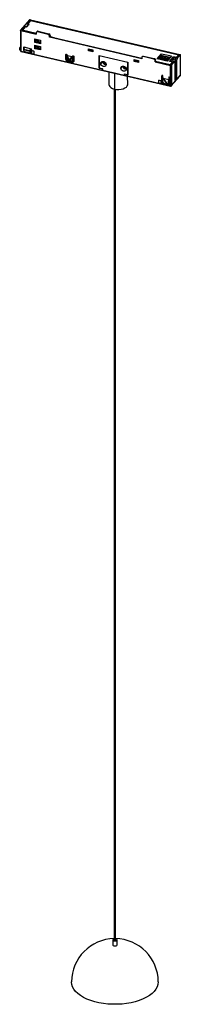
# Paper-space layout '_Trimétrica' of a CAD drawing. Header units: millimetres. Extents: x -60 to 51, y -636 to 44.
import ezdxf

# ---------------------------------------------------------------- set-up
doc = ezdxf.new("R2010")
doc.units = ezdxf.units.MM

psp = doc.layouts.new('_Trimétrica')

# ---------------------------------------------------------------- linework, layer by layer
at = {"color": 7, "linetype": 'Continuous', "lineweight": 25}
for p, q in [((-53.6, 44.22), (-59.76, 37.18)), ((-53.9, 41.24), (-55.63, 39.27)), ((-55.61, 39.6), (-54.38, 41.01)), ((-55.15, 41.19), (-52.89, 43.77)), ((-54.38, 41.01), (-55.15, 41.19)), ((-52.84, 43.71), (-54.81, 41.45)), ((-54.81, 41.45), (-53.9, 41.24)), ((-54.81, 41.11), (-54.81, 41.45)), ((-54.38, 41.01), (-54.38, 40.7)), ((-52.94, 44.35), (50.65, 20.33)), ((-52.89, 43.77), (-31.1, 38.72)), ((-52.89, 43.77), (-52.89, 43.65)), ((-31.05, 38.65), (-52.84, 43.71)), ((-59.8, 37.07), (-59.8, 22.92)), ((-59.51, 36.84), (-59.51, 22.69)), ((-59.51, 36.84), (-48.95, 34.39)), ((-58.64, 37.2), (-56.38, 39.78)), ((-48.94, 34.95), (-58.64, 37.2)), ((-56.54, 39.48), (-58.51, 37.23)), ((-58.51, 37.23), (-48.94, 35.01)), ((-58.51, 37.23), (-58.51, 37.17)), ((-55.63, 39.27), (-56.54, 39.48)), ((-56.38, 39.78), (-55.61, 39.6)), ((-56.38, 39.44), (-56.38, 39.78)), ((-55.61, 39.6), (-55.61, 39.29)), ((-54.38, 40.7), (-54.37, 40.7)), ((-48.93, 35.26), (-48.95, 34.39)), ((-48.37, 36.16), (-48.78, 35.69)), ((-47.61, 36.36), (-48.02, 35.89)), ((-40.57, 34.16), (-48.02, 35.89)), ((-47.61, 36.36), (-40.16, 34.63)), ((-40.16, 34.63), (-40.57, 34.16)), ((-30.98, 38.86), (-31.1, 38.72)), ((-31.1, 38.66), (-31.1, 38.72)), ((-31.05, 38.65), (-30.91, 38.81)), ((-30.98, 38.86), (49.9, 20.11)), ((-30.98, 38.86), (-30.98, 38.74)), ((49.79, 20.1), (-30.91, 38.81)), ((-49.85, 28.67), (-49.85, 31.14)), ((-49.85, 31.14), (-46, 30.24)), ((-49.43, 29.15), (-49.85, 28.67)), ((-46, 27.78), (-49.85, 28.67)), ((-49.43, 31.04), (-49.43, 29.15)), ((-49.43, 30.69), (-49.22, 30.93)), ((-46, 28.39), (-49.43, 29.18)), ((-49.43, 29.15), (-46, 28.36)), ((-48.42, 30.8), (-48.42, 29.97)), ((-48.42, 29.97), (-48.31, 29.53)), ((-48.31, 30.78), (-48.31, 29.53)), ((-47.25, 30.53), (-47.25, 29.14)), ((-47.25, 29.14), (-46, 29.15)), ((-46, 30.24), (-46, 27.78)), ((-39.25, 33.56), (-39.66, 33.09)), ((-39.66, 32.23), (-39.66, 33.09)), ((-39.25, 32.7), (-39.66, 32.23)), ((24.25, 17.41), (-39.66, 32.23)), ((-39.25, 33.56), (-39.25, 32.7)), ((-39.25, 32.76), (-36.72, 32.17)), ((-39.25, 32.7), (-36.85, 32.15)), ((-36.85, 32.15), (-36.97, 32.01)), ((-36.97, 32.01), (24.25, 17.81)), ((-36.86, 32.01), (-36.72, 32.17)), ((-36.86, 32.01), (24.25, 17.84)), ((-36.86, 32.01), (-36.86, 31.98)), ((-36.85, 32.15), (-36.85, 32.02)), ((-60.39, 24.51), (-60.39, 23.65)), ((-60.31, 24.72), (-59.8, 25.29)), ((-59.8, 23.18), (-59.8, 24.04)), ((-59.8, 23.18), (-59.8, 23.18)), ((-59.51, 22.69), (-51.92, 20.93)), ((-59.42, 22.44), (-2.81, 9.31)), ((-57.6, 23.02), (-57.6, 25.52)), ((-57.6, 25.52), (-52.48, 24.33)), ((-57.6, 23.02), (-57.54, 23.09)), ((-57.6, 23.02), (-57.54, 23.01)), ((-57.54, 23.72), (-53.35, 22.74)), ((-57.54, 23.72), (-57.54, 22.3)), ((-53.39, 21.34), (-57.54, 22.3)), ((-57.46, 24.11), (-56.92, 25.36)), ((-57.46, 24.11), (-53.25, 23.13)), ((-57.18, 25.42), (-57.18, 24.77)), ((-57.04, 25.39), (-57.05, 25.07)), ((-53.35, 22.74), (-53.39, 21.34)), ((-52.86, 21.91), (-53.39, 21.34)), ((-53.25, 23.13), (-52.69, 24.38)), ((-52.86, 21.92), (-52.48, 21.83)), ((-52.48, 24.33), (-52.48, 21.83)), ((-51.92, 22.88), (-51.88, 23.01)), ((-50.55, 22.56), (-51.92, 22.88)), ((-51.92, 20.91), (-51.92, 22.88)), ((-51.92, 20.91), (-50.55, 20.59)), ((-51.92, 20.91), (-51.88, 20.87)), ((-51.84, 23.06), (-51.88, 23.01)), ((-51.88, 23.01), (-50.51, 22.69)), ((-50.51, 20.55), (-51.88, 20.87)), ((-51.84, 23.06), (-50.47, 22.74)), ((-50.55, 22.56), (-50.51, 22.69)), ((-50.55, 22.56), (-50.55, 20.59)), ((-50.51, 20.55), (-50.55, 20.59)), ((-50.47, 22.74), (-50.51, 22.69)), ((-50.51, 20.55), (-50.47, 20.6)), ((-50.47, 22.74), (-50.47, 20.6)), ((-50.47, 20.6), (-2.92, 9.57)), ((-49.85, 24.34), (-49.85, 26.76)), ((-49.85, 26.76), (-46, 25.87)), ((-49.43, 24.82), (-49.85, 24.34)), ((-46, 23.45), (-49.85, 24.34)), ((-49.43, 26.67), (-49.43, 24.82)), ((-49.43, 24.82), (-46, 24.03)), ((-48.42, 26.43), (-48.42, 25.64)), ((-48.42, 25.64), (-48.31, 25.21)), ((-48.33, 25.27), (-48.33, 24.57)), ((-48.31, 26.41), (-48.31, 25.21)), ((-47.77, 24.44), (-47.63, 24.89)), ((-47.25, 26.16), (-47.25, 24.83)), ((-47.25, 24.83), (-46, 24.87)), ((-46, 25.87), (-46, 23.45)), ((-28.41, 20.2), (-28.18, 20.46)), ((-28, 20.44), (-28, 17.24)), ((-12.6, 24.17), (-9.66, 23.49)), ((-12.6, 22.78), (-12.6, 24.17)), ((-12.31, 23.11), (-12.6, 22.78)), ((-9.66, 22.1), (-12.6, 22.78)), ((-12.39, 24.12), (-12.46, 24.04)), ((-12.46, 24.04), (-9.72, 23.41)), ((-12.46, 23.4), (-12.46, 24.04)), ((-12.46, 23.4), (-9.72, 22.76)), ((-12.46, 23.4), (-12.15, 23.11)), ((-12.31, 23.26), (-12.31, 23.11)), ((-9.66, 22.53), (-12.31, 23.14)), ((-12.31, 23.11), (-9.66, 22.5)), ((-9.66, 23.47), (-9.72, 23.41)), ((-9.72, 22.76), (-9.72, 23.41)), ((-9.66, 22.71), (-9.72, 22.76)), ((-9.66, 23.49), (-9.66, 22.1)), ((34.82, 17.33), (37.94, 20.9)), ((37.61, 19.84), (37.94, 20.9)), ((37.94, 20.9), (44.91, 19.29)), ((-28.41, 16.77), (-28.41, 20.2)), ((-28, 17.24), (-28.41, 16.77)), ((-27.78, 17.26), (-28, 17.31)), ((-27.82, 16.68), (-27.69, 16.84)), ((-27.77, 20.26), (-27.78, 17.26)), ((-27.69, 20.03), (-27.69, 16.68)), ((-26.66, 16.75), (-27.69, 19.29)), ((-27.66, 16.49), (-26.66, 16.58)), ((-27.24, 16), (-27.5, 15.7)), ((-23.86, 14.85), (-27.5, 15.7)), ((-27.32, 19.6), (-24.04, 18.84)), ((-26.26, 16.98), (-27.32, 19.6)), ((-27.29, 16.08), (-26.96, 15.98)), ((-26.96, 15.98), (-26.21, 16.04)), ((-26.96, 15.98), (-24.56, 15.42)), ((-26.66, 16.58), (-26.66, 16.75)), ((-24.04, 18.84), (-26.05, 16.93)), ((-26, 15.99), (-24.56, 15.42)), ((-23.67, 18.36), (-25.62, 16.51)), ((-25.62, 16.51), (-25.62, 16.34)), ((-25.62, 16.34), (-23.72, 15.58)), ((-24.56, 15.42), (-24.19, 15.36)), ((-23.86, 14.85), (-22.94, 15.9)), ((-23.84, 15.43), (-23.34, 16)), ((-23.67, 19.1), (-23.44, 19.36)), ((-23.67, 15.75), (-23.67, 19.1)), ((-23.26, 16.22), (-23.67, 15.75)), ((-23.26, 19.34), (-23.26, 16.22)), ((-23.26, 17.32), (-22.94, 17.24)), ((-22.94, 17.16), (-23.26, 17.23)), ((-23.26, 16.81), (-22.94, 16.73)), ((-22.94, 18.93), (-22.94, 15.5)), ((-5.41, 19.58), (14.65, 14.92)), ((-5.41, 10.89), (-5.41, 19.58)), ((-5.32, 19.47), (-5.26, 19.54)), ((-5.32, 19.47), (-5.32, 10.98)), ((14.56, 14.86), (-5.32, 19.47)), ((-3.02, 15.6), (-4.26, 14.21)), ((-2.89, 15.51), (-2.89, 15.61)), ((-1.82, 15.24), (-2.22, 15.37)), ((-2.22, 15.37), (-2.18, 14.69)), ((-2.18, 14.69), (-1.65, 15.26)), ((-2.18, 14.69), (-1.78, 14.55)), ((-1.82, 15.24), (-1.73, 15.31)), ((-1.78, 14.55), (-1.33, 15.03)), ((-1.78, 14.55), (-1.7, 14.17)), ((-1.7, 14.17), (-1.11, 14.82)), ((-1.05, 14.41), (-0.93, 14.61)), ((-0.99, 14.04), (-1.05, 14.41)), ((-1.05, 14.41), (-0.82, 14.4)), ((14.56, 14.86), (14.62, 14.93)), ((14.56, 6.37), (14.56, 14.86)), ((14.65, 14.92), (14.65, 6.24)), ((18.9, 16.86), (21.84, 16.18)), ((18.9, 15.47), (18.9, 16.86)), ((18.9, 15.47), (19.2, 15.81)), ((21.84, 14.79), (18.9, 15.47)), ((19.07, 16.82), (19, 16.75)), ((19, 16.75), (21.74, 16.11)), ((19, 16.1), (19, 16.75)), ((19, 16.1), (21.74, 15.47)), ((19, 16.1), (19.31, 15.81)), ((19.2, 15.92), (19.2, 15.81)), ((21.84, 15.23), (19.2, 15.84)), ((19.2, 15.81), (21.84, 15.2)), ((21.81, 16.19), (21.74, 16.11)), ((21.74, 15.47), (21.74, 16.11)), ((21.84, 15.37), (21.74, 15.47)), ((21.84, 16.18), (21.84, 14.79)), ((24.25, 18.27), (24.25, 17.41)), ((24.7, 19.04), (24.41, 18.72)), ((25.16, 18.91), (25.45, 19.24)), ((32.61, 17.19), (25.16, 18.91)), ((25.45, 19.24), (32.9, 17.52)), ((32.61, 17.19), (32.9, 17.52)), ((33.81, 16.45), (33.53, 16.12)), ((33.53, 15.26), (33.53, 16.12)), ((33.81, 15.59), (33.53, 15.26)), ((33.53, 15.26), (44.08, 12.81)), ((33.81, 15.59), (33.81, 16.45)), ((33.81, 15.62), (43.84, 13.3)), ((43.91, 13.25), (33.81, 15.59)), ((41.79, 15.72), (34.82, 17.33)), ((35.32, 17.22), (37.61, 19.84)), ((36.15, 17.02), (36.26, 17.15)), ((36.26, 17.46), (36.76, 18.02)), ((36.26, 17.46), (36.26, 17)), ((37.18, 17.25), (36.26, 17.46)), ((36.76, 18.02), (37.67, 17.81)), ((36.98, 17.97), (37.61, 18.69)), ((37.67, 17.81), (37.18, 17.25)), ((37.18, 16.79), (37.18, 17.25)), ((38.7, 18.44), (37.24, 16.77)), ((37.27, 19.45), (43.74, 17.95)), ((43.95, 18.19), (37.49, 19.69)), ((37.6, 17.83), (37.61, 17.84)), ((37.61, 19.84), (44.08, 18.34)), ((37.61, 18.69), (38.7, 18.44)), ((37.61, 18.69), (37.61, 17.84)), ((37.61, 17.84), (38.08, 17.73)), ((37.67, 17.26), (37.67, 17.81)), ((38.34, 16.52), (38.45, 16.65)), ((38.45, 16.95), (38.94, 17.51)), ((39.36, 16.74), (38.45, 16.95)), ((38.45, 16.95), (38.45, 16.49)), ((38.94, 17.51), (39.86, 17.3)), ((39.17, 17.46), (39.8, 18.19)), ((39.86, 17.3), (39.36, 16.74)), ((39.36, 16.28), (39.36, 16.74)), ((40.89, 17.93), (39.43, 16.26)), ((39.79, 17.32), (39.8, 17.33)), ((39.8, 18.19), (40.89, 17.93)), ((39.8, 18.19), (39.8, 17.33)), ((39.8, 17.33), (40.27, 17.22)), ((39.86, 16.75), (39.86, 17.3)), ((40.53, 16.01), (40.64, 16.14)), ((40.64, 16.44), (41.13, 17.01)), ((41.55, 16.23), (40.64, 16.44)), ((40.64, 15.98), (40.64, 16.44)), ((41.13, 17.01), (42.05, 16.8)), ((41.35, 16.96), (41.99, 17.68)), ((42.05, 16.8), (41.55, 16.23)), ((41.55, 16.23), (41.55, 15.77)), ((43.08, 17.43), (41.62, 15.76)), ((44.91, 19.29), (41.79, 15.72)), ((41.98, 16.81), (41.99, 16.82)), ((41.99, 17.68), (43.08, 17.43)), ((41.99, 17.68), (41.99, 16.82)), ((41.99, 16.82), (42.46, 16.71)), ((42.05, 16.24), (42.05, 16.8)), ((43.41, 15.56), (46.2, 18.76)), ((45.41, 15.1), (43.41, 15.56)), ((46.32, 18.6), (43.72, 15.63)), ((43.72, 15.63), (45.61, 15.19)), ((43.72, 15.63), (43.72, 15.49)), ((43.84, 13.3), (45.41, 15.1)), ((45.61, 15.19), (43.91, 13.25)), ((44.74, 12.94), (46.87, 15.39)), ((44.87, 15.85), (46.75, 18.01)), ((44.87, 15.85), (46.87, 15.39)), ((45.41, 15.1), (45.41, 14.97)), ((46.2, 18.76), (48.21, 18.29)), ((46.2, 18.76), (46.2, 18.46)), ((48.2, 18.16), (46.32, 18.6)), ((48.76, 17.55), (46.75, 18.01)), ((46.75, 15.41), (46.75, 18.01)), ((47.28, 15), (46.87, 15.39)), ((47.28, 2.48), (47.28, 15)), ((47.56, 16.83), (47.85, 17.76)), ((47.71, 16.37), (47.56, 16.83)), ((47.56, 16.83), (47.56, 4.06)), ((47.71, 16.37), (48.35, 16.22)), ((47.71, 16.37), (47.71, 3.85)), ((48.2, 18.16), (49.9, 20.11)), ((48.21, 18.29), (49.79, 20.1)), ((48.21, 18.29), (48.21, 18.17)), ((48.76, 17.55), (48.35, 16.22)), ((48.35, 16.22), (48.35, 3.7)), ((48.76, 17.55), (50.9, 19.99)), ((49.79, 20.1), (49.79, 19.98)), ((50.9, 19.99), (50.9, 5.84)), ((50.94, 5.95), (50.94, 20.09)), ((-5.41, 10.89), (-5.32, 11)), ((-2.92, 10.32), (-5.41, 10.89)), ((-5.32, 10.98), (-2.86, 10.41)), ((-2.92, 10.32), (-2.86, 10.39)), ((-2.92, 10.32), (-2.92, 9.57)), ((-2.86, 9.56), (-2.86, 10.41)), ((-2.86, 9.56), (12.09, 6.09)), ((-2.78, 9.31), (12.2, 5.83)), ((-0.46, 13.48), (-1.08, 13.49)), ((1.42, 8.33), (1.46, -0.45)), ((5.24, 7.4), (4.33, 7.66)), ((6.22, 7.22), (5.24, 7.4)), ((5.24, 7.4), (5.29, -3.52)), ((10.93, 12.36), (9.69, 10.97)), ((11.68, 11.92), (11.98, 12.19)), ((11.68, 11.92), (12.02, 11.57)), ((11.87, 11.29), (12.51, 11.88)), ((12.02, 11.57), (11.87, 11.29)), ((11.87, 11.29), (12.5, 10.83)), ((12.02, 11.57), (12.43, 11.94)), ((12.09, 6.95), (14.56, 6.37)), ((12.09, 6.95), (12.09, 6.09)), ((12.24, 6.91), (12.16, 6.82)), ((12.16, 6.07), (12.16, 6.82)), ((14.65, 6.24), (12.16, 6.82)), ((12.93, 11.49), (12.5, 10.83)), ((12.5, 10.83), (12.67, 11.09)), ((12.93, 11.49), (12.67, 11.09)), ((13.11, 10.86), (12.67, 11.09)), ((13.11, 10.86), (13.24, 11.05)), ((43.84, 13.3), (43.84, 13.26)), ((44.08, -1.33), (44.08, 12.81)), ((44.74, 12.94), (44.74, -1.2)), ((12.16, 6.07), (36.07, 0.53)), ((12.23, 5.83), (44.18, -1.58)), ((14.46, -0.39), (14.43, 5.31)), ((14.56, 6.37), (14.65, 6.48)), ((36.07, 2.47), (36.11, 2.6)), ((37.44, 2.15), (36.07, 2.47)), ((36.07, 0.5), (36.07, 2.47)), ((36.07, 0.5), (37.44, 0.18)), ((36.07, 0.5), (36.11, 0.46)), ((36.15, 2.65), (36.11, 2.6)), ((36.11, 2.6), (37.48, 2.29)), ((37.48, 0.14), (36.11, 0.46)), ((36.15, 2.65), (37.52, 2.33)), ((37.44, 2.15), (37.48, 2.29)), ((37.44, 2.15), (37.44, 0.18)), ((37.48, 0.14), (37.44, 0.18)), ((37.52, 2.33), (37.48, 2.29)), ((37.52, 0.19), (37.48, 0.14)), ((37.52, 2.33), (37.52, 0.19)), ((37.52, 0.19), (44.08, -1.33)), ((38.38, 5.88), (38.15, 5.62)), ((38.15, 1.33), (38.15, 5.62)), ((38.15, 1.33), (38.56, 1.8)), ((38.56, 1.8), (38.56, 5.86)), ((38.56, 1.91), (38.84, 2.24)), ((38.88, 1.43), (38.74, 1.28)), ((38.88, 1.33), (38.88, 5.45)), ((38.88, 3.94), (41.75, -0.3)), ((39.04, 4.04), (42.89, 3.15)), ((39.04, 4.04), (41.9, -0.18)), ((39.4, 0.65), (39.06, 0.26)), ((41.27, -0.25), (39.06, 0.26)), ((39.26, 0.72), (41.75, -0.48)), ((42.28, -0.43), (43.22, 0.65)), ((42.39, -0.17), (42.89, 3.15)), ((42.39, -0.17), (43.3, 0.87)), ((42.71, -0.58), (43.62, 0.46)), ((43.12, 4.78), (42.89, 4.52)), ((42.89, 4.52), (42.89, 3.15)), ((43.3, 4.76), (43.3, 0.87)), ((43.62, 1.41), (43.3, 1.48)), ((43.62, 4.35), (43.62, 0.06)), ((44.66, -1.42), (50.82, 5.62)), ((44.74, -1.2), (50.9, 5.84)), ((47.56, 4.45), (47.28, 4.52)), ((48.35, 3.7), (47.28, 2.48)), ((47.56, 4.06), (47.71, 3.85)), ((48.35, 3.7), (47.71, 3.85)), ((5.13, -3.48), (5.13, -591.49)), ((6.08, -591.49), (6.08, -3.67)), ((41.75, -0.3), (41.84, -0.22)), ((41.75, -0.48), (41.75, -0.3)), ((41.75, -0.3), (41.84, -0.34)), ((41.89, -0.53), (41.75, -0.48)), ((41.9, -0.18), (41.89, -0.35)), ((41.89, -0.35), (41.89, -0.53)), ((41.9, -0.53), (41.89, -0.53)), ((41.9, -0.18), (42.36, -0.29)), ((42.71, -0.58), (42.23, -0.47)), ((42.39, -0.17), (42.36, -0.29)), ((4.11, -591.49), (4.11, -594.95)), ((7.11, -594.95), (7.11, -591.49))]:
    psp.add_line(p, q, dxfattribs=at)
at = {"color": 7, "linetype": 'Continuous', "lineweight": 25, "flags": 128}
for points in [[(-28.41, 20.2), (-28.39, 20.32), (-28.31, 20.41), (-28.19, 20.46), (-28.05, 20.45), (-27.91, 20.4), (-27.79, 20.29), (-27.71, 20.16), (-27.69, 20.03)], [(-23.67, 19.1), (-23.65, 19.22), (-23.57, 19.31), (-23.45, 19.36), (-23.31, 19.36), (-23.17, 19.3), (-23.05, 19.19), (-22.97, 19.07), (-22.94, 18.93)], [(-4.26, 14.21), (-4.12, 14.86), (-3.7, 15.34), (-3.09, 15.59), (-2.36, 15.56), (-1.63, 15.25), (-1.01, 14.72), (-0.6, 14.04), (-0.46, 13.33)], [(-0.46, 13.33), (-0.6, 12.68), (-1.01, 12.19), (-1.63, 11.95), (-2.36, 11.98), (-3.09, 12.29), (-3.7, 12.82), (-4.12, 13.49), (-4.26, 14.21)], [(50.65, 20.33), (50.73, 20.3), (50.8, 20.27), (50.86, 20.23), (50.91, 20.18), (50.93, 20.14), (50.94, 20.09), (50.93, 20.04), (50.9, 19.99)], [(-0.98, 13.51), (-0.99, 13.49), (-1.01, 13.48), (-1.02, 13.47), (-1.03, 13.47), (-1.05, 13.47), (-1.06, 13.47), (-1.07, 13.48), (-1.08, 13.49)], [(9.69, 10.97), (9.84, 11.62), (10.25, 12.11), (10.86, 12.35), (11.59, 12.32), (12.32, 12.02), (12.94, 11.48), (13.35, 10.81), (13.49, 10.09)], [(13.49, 10.09), (13.35, 9.44), (12.94, 8.96), (12.32, 8.71), (11.59, 8.75), (10.86, 9.05), (10.25, 9.58), (9.84, 10.26), (9.69, 10.97)], [(11.73, 12.28), (11.74, 12.26), (11.83, 12.16)], [(50.85, 5.66), (50.85, 5.67), (50.86, 5.67)], [(1.46, -0.45), (1.56, -1.05), (2.03, -1.83), (2.84, -2.53), (3.95, -3.1), (5.29, -3.52)], [(5.29, -3.52), (6.78, -3.76), (8.35, -3.8), (9.89, -3.65), (11.32, -3.31), (12.55, -2.8), (13.52, -2.16), (14.16, -1.41), (14.44, -0.6), (14.46, -0.39)], [(41.89, -0.35), (42.1, -0.4), (42.27, -0.44)], [(5.13, -590.76), (4.65, -590.9), (4.28, -591.13), (4.11, -591.42), (4.17, -591.72), (4.45, -591.98), (4.91, -592.17)], [(4.91, -592.17), (5.47, -592.26), (6.05, -592.23), (6.56, -592.09), (6.93, -591.85), (7.1, -591.56), (7.04, -591.26), (6.76, -591), (6.31, -590.81), (6.08, -590.76)], [(5.39, -591.71), (5.56, -591.73), (5.75, -591.73), (5.91, -591.68), (6.03, -591.61), (6.08, -591.51), (6.08, -591.49)], [(4.11, -594.95), (4.17, -595.18), (4.45, -595.45), (4.91, -595.64), (5.47, -595.72), (6.05, -595.69), (6.56, -595.55), (6.93, -595.31), (7.1, -595.02), (7.11, -594.95)], [(35.61, -620.64), (35.44, -622.28), (34.92, -623.93), (34.05, -625.54), (32.86, -627.1), (31.34, -628.58), (29.52, -629.96), (27.43, -631.24), (25.07, -632.39), (22.49, -633.41), (19.71, -634.27), (16.76, -634.98), (13.69, -635.52), (10.52, -635.88), (7.29, -636.06), (4.04, -636.07), (0.81, -635.89), (-2.36, -635.53), (-5.44, -635), (-8.39, -634.3), (-11.18, -633.44), (-13.77, -632.43), (-16.13, -631.28), (-18.24, -630.01), (-20.07, -628.63), (-21.6, -627.15), (-22.8, -625.6), (-23.68, -623.99), (-24.21, -622.34), (-24.39, -620.67), (-24.39, -620.64)]]:
    psp.add_lwpolyline(points, dxfattribs=at)
at = {"color": 7, "linetype": 'Continuous', "lineweight": 25}
for centre, radius, start, end in [((-53.14, 43.64), 0.737, 73.84058, 128.25307), ((-48.25, 35.24), 0.688, 71.04697, 178.31029), ((-47.83, 35.64), 0.744, 73.23302, 136.37731), ((-40.84, 33.01), 1.18, 3.77804, 77.16852), ((-40.43, 33.48), 1.18, 3.77804, 77.16852), ((-59.3, 22.93), 0.5, 180.00316, 254.79549), ((-59.56, 22.69), 0.148, 148.68543, 210.22799), ((-27.24, 16.85), 1.18, 183.77804, 257.16852), ((-26.99, 17.26), 1.01, 181.2871, 214.99543), ((-25.44, 15.1), 2.05, 113.57746, 126.50141), ((-25.89, 16.77), 0.79, 193.71779, 246.44474), ((-23.75, 18.83), 2.98, 219.52006, 231.085), ((-26.23, 16.62), 0.663, 289.98611, 335.23732), ((-23.63, 15.5), 0.688, 251.02765, 359.58053), ((-23.59, 16.22), 0.331, 319.42305, 1.36485), ((-0.72, 15.64), 2.18, 183.28692, 260.53724), ((0.08, 14.39), 1.47, 191.69778, 217.77228), ((24.94, 18.26), 0.688, 71.02765, 179.58053), ((32.35, 16.04), 1.18, 3.77804, 77.16852), ((13.2, 12.37), 2.14, 179.91629, 277.76121), ((38.42, 5.62), 0.275, 71.02765, 179.58053), ((39.32, 1.41), 1.18, 183.77804, 257.16852), ((38.41, 5.42), 0.47, 3.77804, 77.16852), ((43.17, 4.52), 0.275, 71.02765, 179.58053), ((43.15, 4.32), 0.47, 3.77803, 77.16852), ((50.44, 5.95), 0.5, 326.16149, 360), ((50.78, 5.95), 0.156, 315.81894, 358.9126), ((42.75, -0.33), 0.911, 173.10732, 176.76975), ((42.62, -0.33), 0.786, 176.75808, 180.72662), ((44.28, -1.09), 0.5, 254.79549, 327.26676), ((44.26, -1.31), 0.279, 266.81255, 306.5743), ((44.13, -1.15), 0.494, 307.40642, 342.56504), ((5.61, -620.64), 30, 90.90604, 180), ((5.4, -591.43), 0.279, 192.96618, 266.03086), ((5.61, -620.64), 30, 0, 89.09396)]:
    psp.add_arc(centre, radius, start, end, dxfattribs=at)
for points in [[(-59.51, 36.84), (-59.56, 36.85), (-59.68, 36.89), (-59.78, 36.98), (-59.82, 37.08), (-59.78, 37.14), (-59.76, 37.18)], [(-48.31, 29.53), (-48.3, 29.5), (-48.28, 29.44), (-48.2, 29.39), (-48.16, 29.36)], [(-48.16, 29.36), (-48.1, 29.32), (-47.97, 29.24), (-47.78, 29.2), (-47.69, 29.18)], [(-47.69, 29.18), (-47.61, 29.17), (-47.47, 29.14), (-47.32, 29.14), (-47.25, 29.14)], [(-59.8, 24.04), (-59.92, 24.07), (-60.14, 24.14), (-60.35, 24.32), (-60.43, 24.52), (-60.35, 24.65), (-60.31, 24.72)], [(-59.69, 22.76), (-59.66, 22.75), (-59.61, 22.72), (-59.54, 22.7), (-59.51, 22.69)], [(-48.27, 25.13), (-48.23, 25.09), (-48.16, 25), (-47.96, 24.91), (-47.72, 24.84), (-47.53, 24.84), (-47.44, 24.83)], [(32.9, 17.52), (33.02, 17.47), (33.26, 17.39), (33.56, 17.13), (33.77, 16.79), (33.8, 16.56), (33.81, 16.45)], [(44.74, 12.94), (44.7, 12.91), (44.64, 12.86), (44.46, 12.8), (44.26, 12.78), (44.14, 12.8), (44.08, 12.81)], [(43.62, 0.06), (43.61, -0.05), (43.58, -0.26), (43.37, -0.5), (43.07, -0.63), (42.83, -0.6), (42.71, -0.58)], [(42.27, -0.44), (42.25, -0.46), (42.2, -0.5), (42.11, -0.54), (42.01, -0.55), (41.94, -0.54), (41.9, -0.53)], [(44.08, -1.33), (44.12, -1.34), (44.21, -1.35), (44.35, -1.35), (44.48, -1.33), (44.56, -1.31), (44.6, -1.29)], [(44.19, -1.58), (44.17, -1.58), (44.14, -1.58), (44.1, -1.52), (44.08, -1.44), (44.08, -1.37), (44.08, -1.33)], [(44.6, -1.29), (44.63, -1.28), (44.68, -1.25), (44.72, -1.22), (44.74, -1.2)]]:
    psp.add_open_spline(points, degree=3, dxfattribs=at)
for points, knots in [([(-59.8, 23.18), (-59.92, 23.21), (-60.14, 23.28), (-60.35, 23.46), (-60.38, 23.59), (-60.39, 23.65)], [0, 0, 0, 0, 0.342065, 0.684129, 1, 1, 1, 1]), ([(-59.8, 22.93), (-59.8, 22.92), (-59.8, 22.88), (-59.77, 22.82), (-59.72, 22.78), (-59.69, 22.76)], [0, 0, 0, 0, 0.19062, 0.59531, 1, 1, 1, 1]), ([(-59.51, 22.69), (-59.5, 22.64), (-59.5, 22.54), (-59.46, 22.45), (-59.43, 22.45), (-59.41, 22.45)], [0, 0, 0, 0, 0.397393, 0.794786, 1, 1, 1, 1]), ([(-57.54, 23.72), (-57.54, 23.75), (-57.54, 23.82), (-57.51, 23.96), (-57.48, 24.05), (-57.46, 24.11)], [0, 0, 0, 0, 0.276542, 0.562684, 1, 1, 1, 1]), ([(-53.25, 23.13), (-53.27, 23.1), (-53.3, 23.03), (-53.33, 22.89), (-53.34, 22.8), (-53.35, 22.74)], [0, 0, 0, 0, 0.276517, 0.562653, 1, 1, 1, 1]), ([(-48.31, 25.21), (-48.31, 25.19), (-48.3, 25.17), (-48.28, 25.14), (-48.27, 25.13)], [0, 0, 0, 0, 0.5599359, 1, 1, 1, 1]), ([(-47.44, 24.83), (-47.41, 24.83), (-47.34, 24.83), (-47.28, 24.83), (-47.25, 24.83)], [0, 0, 0, 0, 0.559943, 1, 1, 1, 1]), ([(-27.32, 19.6), (-27.36, 19.61), (-27.43, 19.62), (-27.54, 19.6), (-27.62, 19.54), (-27.68, 19.43), (-27.68, 19.34), (-27.69, 19.29)], [0, 0, 0, 0, 0.19299, 0.364537, 0.531236, 0.745196, 1, 1, 1, 1]), ([(-27.66, 16.49), (-27.67, 16.53), (-27.68, 16.59), (-27.68, 16.65), (-27.69, 16.68)], [0, 0, 0, 0, 0.508197, 1, 1, 1, 1]), ([(-27.66, 16.49), (-27.64, 16.44), (-27.61, 16.35), (-27.52, 16.23), (-27.41, 16.13), (-27.33, 16.1), (-27.29, 16.08)], [0, 0, 0, 0, 0.257581, 0.504382, 0.754005, 1, 1, 1, 1]), ([(-25.62, 16.51), (-25.73, 16.49), (-25.92, 16.45), (-26.22, 16.48), (-26.48, 16.58), (-26.6, 16.69), (-26.66, 16.75)], [0, 0, 0, 0, 0.255002, 0.5, 0.744914, 1, 1, 1, 1]), ([(-26.66, 16.58), (-26.6, 16.55), (-26.48, 16.48), (-26.22, 16.4), (-25.93, 16.35), (-25.73, 16.34), (-25.62, 16.34)], [0, 0, 0, 0, 0.254404, 0.5, 0.745513, 1, 1, 1, 1]), ([(-26.05, 16.93), (-26.06, 16.92), (-26.09, 16.9), (-26.14, 16.88), (-26.19, 16.89), (-26.23, 16.93), (-26.25, 16.96), (-26.26, 16.98)], [0, 0, 0, 0, 0.197897, 0.38151, 0.556438, 0.768529, 1, 1, 1, 1]), ([(-26.21, 16.04), (-26.19, 16.04), (-26.17, 16.04), (-26.11, 16.03), (-26.05, 16.01), (-26.02, 16), (-26, 15.99)], [0, 0, 0, 0, 0.284066, 0.557778, 0.775015, 1, 1, 1, 1]), ([(-24.19, 15.36), (-24.14, 15.36), (-24.05, 15.36), (-23.92, 15.39), (-23.8, 15.46), (-23.75, 15.54), (-23.72, 15.58)], [0, 0, 0, 0, 0.245921, 0.495824, 0.742549, 1, 1, 1, 1]), ([(-23.67, 18.36), (-23.68, 18.41), (-23.68, 18.49), (-23.72, 18.61), (-23.79, 18.71), (-23.9, 18.8), (-23.99, 18.83), (-24.04, 18.84)], [0, 0, 0, 0, 0.219427, 0.407481, 0.576886, 0.775446, 1, 1, 1, 1]), ([(-23.72, 15.58), (-23.71, 15.61), (-23.68, 15.66), (-23.68, 15.72), (-23.67, 15.75)], [0, 0, 0, 0, 0.504726, 1, 1, 1, 1]), ([(-2.92, 15.6), (-2.92, 15.47), (-2.9, 15.14), (-2.74, 14.82), (-2.64, 14.64)], [0, 0, 0, 0, 0.40372, 1, 1, 1, 1]), ([(-2.64, 14.64), (-2.63, 14.61), (-2.53, 14.36), (-2.13, 13.97), (-1.57, 13.59), (-1.19, 13.53), (-1.05, 13.5)], [0, 0, 0, 0, 0.043057, 0.408946, 0.77918, 1, 1, 1, 1]), ([(-1.7, 14.17), (-1.64, 14.16), (-1.53, 14.13), (-1.41, 14.1), (-1.36, 14.09)], [0, 0, 0, 0, 0.561127, 1, 1, 1, 1]), ([(-1.36, 14.09), (-1.29, 14.08), (-1.17, 14.06), (-1.04, 14.05), (-0.99, 14.04)], [0, 0, 0, 0, 0.558727, 1, 1, 1, 1]), ([(24.71, 19.03), (24.74, 19.07), (24.83, 19.19), (25.1, 19.28), (25.33, 19.26), (25.45, 19.24)], [0, 0, 0, 0, 0.191396, 0.595698, 1, 1, 1, 1]), ([(-2.83, 9.32), (-2.84, 9.32), (-2.85, 9.32), (-2.89, 9.36), (-2.92, 9.44), (-2.92, 9.53), (-2.92, 9.57)], [0, 0, 0, 0, 0.108522, 0.314456, 0.684086, 1, 1, 1, 1]), ([(-2.76, 9.31), (-2.78, 9.32), (-2.82, 9.33), (-2.85, 9.42), (-2.86, 9.51), (-2.86, 9.56)], [0, 0, 0, 0, 0.305284, 0.666173, 1, 1, 1, 1]), ([(11.83, 12.16), (11.8, 12.11), (11.75, 12.03), (11.7, 11.95), (11.68, 11.92)], [0, 0, 0, 0, 0.558727, 1, 1, 1, 1]), ([(13.11, 10.86), (13.14, 10.9), (13.17, 10.95), (13.21, 11.01), (13.22, 11.02)], [0, 0, 0, 0, 0.859893, 1, 1, 1, 1]), ([(12.09, 6.09), (12.1, 6.03), (12.1, 5.91), (12.16, 5.83), (12.23, 5.83), (12.27, 5.87), (12.3, 5.9)], [0, 0, 0, 0, 0.270257, 0.562423, 0.789733, 1, 1, 1, 1]), ([(12.16, 6.07), (12.16, 6.03), (12.16, 5.94), (12.19, 5.86), (12.23, 5.83), (12.24, 5.82), (12.25, 5.82)], [0, 0, 0, 0, 0.315919, 0.685565, 0.89151, 1, 1, 1, 1]), ([(38.56, 1.8), (38.57, 1.69), (38.6, 1.46), (38.77, 1.17), (38.93, 1.04), (38.98, 1)], [0, 0, 0, 0, 0.396758, 0.793515, 1, 1, 1, 1]), ([(39.04, 4.04), (39.02, 4.04), (38.98, 4.05), (38.94, 4.04), (38.92, 4.03), (38.9, 4.02), (38.88, 3.99), (38.88, 3.96), (38.88, 3.94)], [0, 0, 0, 0, 0.28403, 0.405288, 0.518213, 0.628486, 0.742187, 1, 1, 1, 1]), ([(38.88, 1.33), (38.88, 1.3), (38.88, 1.25), (38.91, 1.12), (38.99, 0.97), (39.11, 0.81), (39.21, 0.75), (39.26, 0.72)], [0, 0, 0, 0, 0.124865, 0.24625, 0.499491, 0.745511, 1, 1, 1, 1]), ([(43.21, 0.66), (43.23, 0.67), (43.29, 0.73), (43.3, 0.82), (43.3, 0.87)], [0, 0, 0, 0, 0.344951, 1, 1, 1, 1]), ([(50.9, 5.84), (50.89, 5.81), (50.89, 5.74), (50.86, 5.69), (50.85, 5.66)], [0, 0, 0, 0, 0.592642, 1, 1, 1, 1]), ([(41.84, -0.22), (41.85, -0.22), (41.87, -0.2), (41.89, -0.19), (41.9, -0.18)], [0, 0, 0, 0, 0.559968, 1, 1, 1, 1]), ([(41.84, -0.34), (41.85, -0.34), (41.86, -0.34), (41.88, -0.35), (41.89, -0.35)], [0, 0, 0, 0, 0.522975, 1, 1, 1, 1]), ([(42.27, -0.44), (42.29, -0.42), (42.32, -0.38), (42.35, -0.32), (42.36, -0.29)], [0, 0, 0, 0, 0.508327, 1, 1, 1, 1]), ([(44.74, -1.2), (44.73, -1.26), (44.73, -1.34), (44.67, -1.4), (44.65, -1.42)], [0, 0, 0, 0, 0.655049, 1, 1, 1, 1])]:
    psp.add_open_spline(points, degree=3, knots=knots, dxfattribs=at)

doc.saveas('drawing.dxf')
